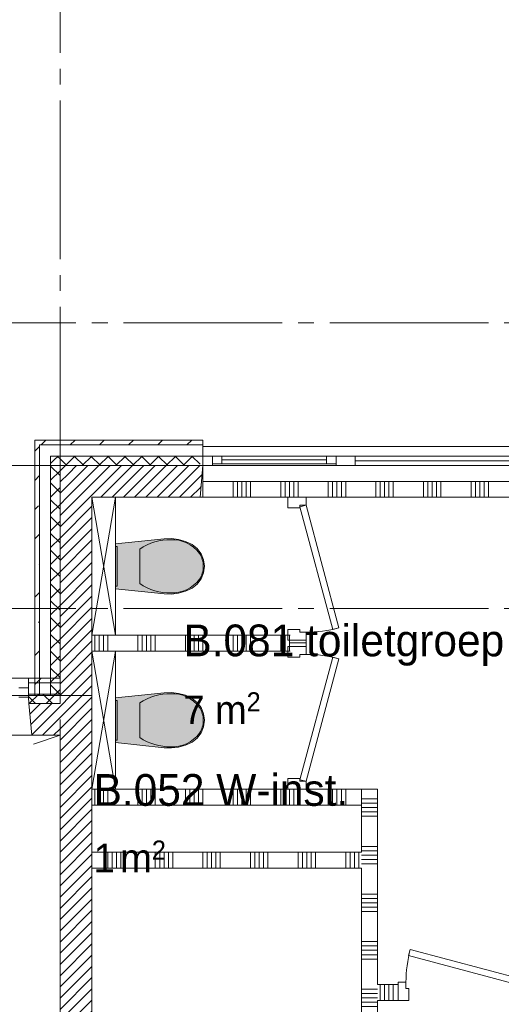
# Paper-space layout '19061B VOn 010b Plattegrond begane grond' of a CAD drawing. Header units: millimetres. Extents: x 10 to 1052, y 0 to 594.
# Tile 22 of 42: x 376 to 407, y 434 to 496. Entities that reach past the tile are written whole.
import ezdxf
from ezdxf.xclip import XClip

# ---------------------------------------------------------------- set-up
doc = ezdxf.new("R2010")
doc.units = ezdxf.units.MM
doc.header["$MEASUREMENT"] = 0
doc.header["$XCLIPFRAME"] = 0
for name, pattern in [('B0204', [13, 10, -1, 1, -1]), ('B0703', [4.687, 3.125, -1.562]), ('Wipeout_Contour', [1000, 0, -1000])]:
    doc.linetypes.add(name, pattern=pattern)
for name, color, linetype in [('21 Buitenwanden', 7, 'Continuous'), ('21 Buitenwanden Afdek-arcering', 7, 'Continuous'), ('21 Buitenwanden Doorsnede-arcering', 7, 'Continuous'), ('21 Buitenwanden Laagscheidingslijnen', 7, 'Continuous'), ('21 Buitenwanden Ramen', 7, 'Continuous'), ('22 C Binnenwanden', 7, 'Continuous'), ('22 C Binnenwanden Doorsnede-arcering', 7, 'Continuous'), ('22 NC Binnenwanden', 7, 'Continuous'), ('22 NC Binnenwanden Deuren', 7, 'Continuous'), ('22 NC Binnenwanden Doorsnede-arcering', 7, 'Continuous'), ('23 Vloeren', 7, 'Continuous'), ('74 Sanitair', 7, 'Continuous'), ('74 Sanitair Afdek-arcering', 7, 'Continuous'), ('A Stramien', 7, 'Continuous'), ('Z Ruimtebenaming', 7, 'Continuous')]:
    doc.layers.add(name, color=color, linetype=linetype)
doc.styles.add('GENERATED_STYLE_5', font='SkRg___.ttf')
pattern_1 = [(45, (162.7604, 134.7577), (-1.838478, 1.838478), []), (45, (161.8411, 135.677), (-1.838478, 1.838478), [1.95, -0.65, 0, -0.65])]
pattern_2 = [(315, (162.7604, 134.7577), (0.5303301, 0.5303301), []), (45, (162.7604, 134.7577), (-0.5303301, 0.5303301), [])]
pattern_3 = [(45, (162.76037, 134.7577), (-0.3535534, 0.3535534), [])]
pattern_4 = [(225, (162.7604, 134.7577), (-0.5303301, 0.5303301), []), (315, (162.7604, 134.7577), (0.5303301, 0.5303301), [])]

# ---------------------------------------------------------------- blocks, each defined once
blk = doc.blocks.new('*X11')
at = {"layer": '22 NC Binnenwanden Doorsnede-arcering', "color": 7, "linetype": 'Continuous', "lineweight": 0}
for p, q in [((380.937, 456.058), (380.937, 457.058)), ((381.212, 456.058), (381.212, 457.058)), ((381.486, 456.058), (381.486, 457.058)), ((381.76, 456.058), (381.76, 457.058)), ((383.663, 456.058), (383.663, 457.058)), ((383.937, 456.058), (383.937, 457.058)), ((384.212, 456.058), (384.212, 457.058)), ((384.486, 456.058), (384.486, 457.058)), ((384.76, 456.058), (384.76, 457.058)), ((386.663, 456.058), (386.663, 457.058)), ((386.937, 456.058), (386.937, 457.058)), ((387.212, 456.058), (387.212, 457.058)), ((387.486, 456.058), (387.486, 457.058)), ((387.76, 456.058), (387.76, 457.058)), ((389.663, 456.058), (389.663, 457.058)), ((389.937, 456.058), (389.937, 457.058)), ((390.212, 456.058), (390.212, 457.058)), ((390.486, 456.058), (390.486, 457.058)), ((390.76, 456.058), (390.76, 457.058)), ((392.663, 456.058), (392.663, 457.058)), ((392.937, 456.058), (392.937, 457.058)), ((393.212, 456.058), (393.212, 457.058))]:
    blk.add_line(p, q, dxfattribs=at)
blk = doc.blocks.new('*X12')
at = {"layer": '22 NC Binnenwanden Doorsnede-arcering', "color": 7, "linetype": 'Continuous', "lineweight": 0}
for p, q in [((380.937, 446.358), (380.937, 447.358)), ((381.212, 446.358), (381.212, 447.358)), ((381.486, 446.358), (381.486, 447.358)), ((381.76, 446.358), (381.76, 447.358)), ((383.663, 446.358), (383.663, 447.358)), ((383.937, 446.358), (383.937, 447.358)), ((384.212, 446.358), (384.212, 447.358)), ((384.486, 446.358), (384.486, 447.358)), ((384.76, 446.358), (384.76, 447.358)), ((386.663, 446.358), (386.663, 447.358)), ((386.937, 446.358), (386.937, 447.358)), ((387.212, 446.358), (387.212, 447.358)), ((387.486, 446.358), (387.486, 447.358)), ((387.76, 446.358), (387.76, 447.358)), ((389.663, 446.358), (389.663, 447.358)), ((389.937, 446.358), (389.937, 447.358)), ((390.212, 446.358), (390.212, 447.358)), ((390.486, 446.358), (390.486, 447.358)), ((390.76, 446.358), (390.76, 447.358)), ((392.663, 446.358), (392.663, 447.358)), ((392.937, 446.358), (392.937, 447.358)), ((393.212, 446.358), (393.212, 447.358)), ((393.486, 446.358), (393.486, 447.358)), ((393.76, 446.358), (393.76, 447.358)), ((395.663, 446.358), (395.663, 447.358)), ((395.937, 446.358), (395.937, 447.358)), ((396.212, 446.358), (396.212, 447.358)), ((396.486, 446.358), (396.486, 447.358)), ((396.76, 446.358), (396.76, 447.358))]:
    blk.add_line(p, q, dxfattribs=at)
blk = doc.blocks.new('*X14')
at = {"layer": '22 NC Binnenwanden Doorsnede-arcering', "color": 7, "linetype": 'Continuous', "lineweight": 0}
for p, q in [((398.142, 446.758), (397.76, 446.758)), ((398.76, 446.758), (398.142, 446.758)), ((398.142, 446.483), (397.76, 446.483)), ((398.142, 446.209), (397.76, 446.209)), ((398.76, 446.483), (398.142, 446.483)), ((398.76, 446.209), (398.142, 446.209)), ((398.142, 445.935), (397.76, 445.935)), ((398.142, 445.66), (397.76, 445.66)), ((398.76, 445.935), (398.142, 445.935)), ((398.76, 445.66), (398.142, 445.66)), ((398.142, 443.758), (397.76, 443.758)), ((398.76, 443.758), (398.142, 443.758)), ((398.142, 443.483), (397.76, 443.483)), ((398.142, 443.209), (397.76, 443.209)), ((398.76, 443.483), (398.142, 443.483)), ((398.76, 443.209), (398.142, 443.209)), ((398.142, 442.935), (397.76, 442.935)), ((398.142, 442.66), (397.76, 442.66)), ((398.76, 442.935), (398.142, 442.935)), ((398.76, 442.66), (398.142, 442.66)), ((398.142, 440.758), (397.76, 440.758)), ((398.76, 440.758), (398.142, 440.758)), ((398.142, 440.483), (397.76, 440.483)), ((398.142, 440.209), (397.76, 440.209)), ((398.142, 439.935), (397.76, 439.935)), ((398.76, 440.483), (398.142, 440.483)), ((398.76, 440.209), (398.142, 440.209)), ((398.76, 439.935), (398.142, 439.935)), ((398.142, 439.66), (397.76, 439.66)), ((398.76, 439.66), (398.142, 439.66)), ((398.142, 437.758), (397.76, 437.758)), ((398.142, 437.483), (397.76, 437.483)), ((398.76, 437.758), (398.142, 437.758)), ((398.76, 437.483), (398.142, 437.483)), ((398.142, 437.209), (397.76, 437.209)), ((398.142, 436.935), (397.76, 436.935)), ((398.76, 437.209), (398.142, 437.209)), ((398.76, 436.935), (398.142, 436.935)), ((398.142, 436.66), (397.76, 436.66)), ((398.76, 436.66), (398.142, 436.66)), ((398.142, 434.758), (397.76, 434.758)), ((398.142, 434.483), (397.76, 434.483)), ((398.76, 434.758), (398.142, 434.758)), ((398.76, 434.483), (398.142, 434.483)), ((398.142, 434.209), (397.76, 434.209)), ((398.142, 433.935), (397.76, 433.935)), ((398.76, 434.209), (398.142, 434.209)), ((398.76, 433.935), (398.142, 433.935)), ((398.142, 433.66), (397.76, 433.66)), ((398.76, 433.66), (398.142, 433.66)), ((398.142, 431.758), (397.76, 431.758)), ((398.142, 431.483), (397.76, 431.483)), ((398.76, 431.758), (398.142, 431.758)), ((398.76, 431.483), (398.142, 431.483))]:
    blk.add_line(p, q, dxfattribs=at)
blk = doc.blocks.new('*X15')
at = {"layer": '22 NC Binnenwanden Doorsnede-arcering', "color": 7, "linetype": 'Continuous', "lineweight": 0}
for p, q in [((381.76, 443.388), (381.76, 442.388)), ((382.035, 443.388), (382.035, 442.388)), ((382.309, 443.388), (382.309, 442.388)), ((382.583, 443.388), (382.583, 442.388)), ((382.858, 443.388), (382.858, 442.388)), ((384.76, 443.388), (384.76, 442.388)), ((385.035, 443.388), (385.035, 442.388)), ((385.309, 443.388), (385.309, 442.388)), ((385.583, 443.388), (385.583, 442.388)), ((385.858, 443.388), (385.858, 442.388)), ((387.76, 443.388), (387.76, 442.388)), ((388.035, 443.388), (388.035, 442.388)), ((388.309, 443.388), (388.309, 442.388)), ((388.583, 443.388), (388.583, 442.388)), ((388.858, 443.388), (388.858, 442.388)), ((390.76, 443.388), (390.76, 442.388)), ((391.035, 443.388), (391.035, 442.388)), ((391.309, 443.388), (391.309, 442.388)), ((391.583, 443.388), (391.583, 442.388)), ((391.858, 443.388), (391.858, 442.388)), ((393.76, 443.388), (393.76, 442.388)), ((394.035, 443.388), (394.035, 442.388)), ((394.309, 443.388), (394.309, 442.388)), ((394.583, 443.388), (394.583, 442.388)), ((394.858, 443.388), (394.858, 442.388)), ((396.76, 443.388), (396.76, 442.388)), ((397.035, 443.388), (397.035, 442.388)), ((397.309, 443.388), (397.309, 442.388)), ((397.583, 443.388), (397.583, 442.388))]:
    blk.add_line(p, q, dxfattribs=at)
blk = doc.blocks.new('*X16')
at = {"layer": '22 NC Binnenwanden Doorsnede-arcering', "color": 7, "linetype": 'Continuous', "lineweight": 0}
blk.add_line((393.26, 456.581), (394.26, 456.581), dxfattribs=at)
blk = doc.blocks.new('*X17')
at = {"layer": '22 NC Binnenwanden Doorsnede-arcering', "color": 7, "linetype": 'Continuous', "lineweight": 0}
for p, q in [((398.937, 434.334), (398.937, 435.058)), ((399.212, 434.334), (399.212, 435.058)), ((399.486, 434.334), (399.486, 435.058)), ((399.76, 434.334), (399.76, 435.058)), ((398.937, 434.058), (398.937, 434.334)), ((399.212, 434.058), (399.212, 434.334)), ((399.486, 434.058), (399.486, 434.334)), ((399.76, 434.058), (399.76, 434.334))]:
    blk.add_line(p, q, dxfattribs=at)
blk = doc.blocks.new('*X34')
at = {"layer": '22 NC Binnenwanden Doorsnede-arcering', "color": 7, "linetype": 'Continuous', "lineweight": 0}
for p, q in [((389.663, 466.431), (389.663, 466.758)), ((389.937, 466.431), (389.937, 466.758)), ((390.212, 466.431), (390.212, 466.758)), ((390.486, 466.431), (390.486, 466.758)), ((390.76, 466.431), (390.76, 466.758)), ((392.663, 466.431), (392.663, 466.758)), ((392.937, 466.431), (392.937, 466.758)), ((393.212, 466.431), (393.212, 466.758)), ((393.486, 466.431), (393.486, 466.758)), ((393.76, 466.431), (393.76, 466.758)), ((395.663, 466.431), (395.663, 466.758)), ((395.937, 466.431), (395.937, 466.758)), ((396.212, 466.431), (396.212, 466.758)), ((396.486, 466.431), (396.486, 466.758)), ((396.76, 466.431), (396.76, 466.758)), ((398.663, 466.431), (398.663, 466.758)), ((398.937, 466.431), (398.937, 466.758)), ((399.212, 466.431), (399.212, 466.758)), ((399.486, 466.431), (399.486, 466.758)), ((399.76, 466.431), (399.76, 466.758)), ((401.663, 466.431), (401.663, 466.758)), ((401.937, 466.431), (401.937, 466.758)), ((402.212, 466.431), (402.212, 466.758)), ((402.486, 466.431), (402.486, 466.758)), ((402.76, 466.431), (402.76, 466.758)), ((404.663, 466.431), (404.663, 466.758)), ((404.937, 466.431), (404.937, 466.758)), ((405.212, 466.431), (405.212, 466.758)), ((405.486, 466.431), (405.486, 466.758)), ((405.76, 466.431), (405.76, 466.758)), ((407.663, 466.431), (407.663, 466.758)), ((407.937, 466.431), (407.937, 466.758)), ((408.212, 466.431), (408.212, 466.758)), ((408.486, 466.431), (408.486, 466.758)), ((408.76, 466.431), (408.76, 466.758)), ((389.663, 465.758), (389.663, 466.431)), ((389.937, 465.758), (389.937, 466.431)), ((390.212, 465.758), (390.212, 466.431)), ((390.486, 465.758), (390.486, 466.431)), ((390.76, 465.758), (390.76, 466.431)), ((392.663, 465.758), (392.663, 466.431)), ((392.937, 465.758), (392.937, 466.431)), ((393.212, 465.758), (393.212, 466.431)), ((393.486, 465.758), (393.486, 466.431)), ((393.76, 465.758), (393.76, 466.431)), ((395.663, 465.758), (395.663, 466.431)), ((395.937, 465.758), (395.937, 466.431)), ((396.212, 465.758), (396.212, 466.431)), ((396.486, 465.758), (396.486, 466.431)), ((396.76, 465.758), (396.76, 466.431)), ((398.663, 465.758), (398.663, 466.431)), ((398.937, 465.758), (398.937, 466.431)), ((399.212, 465.758), (399.212, 466.431)), ((399.486, 465.758), (399.486, 466.431)), ((399.76, 465.758), (399.76, 466.431)), ((401.663, 465.758), (401.663, 466.431)), ((401.937, 465.758), (401.937, 466.431)), ((402.212, 465.758), (402.212, 466.431)), ((402.486, 465.758), (402.486, 466.431)), ((402.76, 465.758), (402.76, 466.431)), ((404.663, 465.758), (404.663, 466.431)), ((404.937, 465.758), (404.937, 466.431)), ((405.212, 465.758), (405.212, 466.431)), ((405.486, 465.758), (405.486, 466.431)), ((405.76, 465.758), (405.76, 466.431)), ((407.663, 465.758), (407.663, 466.431)), ((407.937, 465.758), (407.937, 466.431)), ((408.212, 465.758), (408.212, 466.431)), ((408.486, 465.758), (408.486, 466.431)), ((408.76, 465.758), (408.76, 466.431))]:
    blk.add_line(p, q, dxfattribs=at)
blk = doc.blocks.new('Drawing_2_1', base_point=(162.76, 134.758))
at = {"layer": '21 Buitenwanden Doorsnede-arcering', "linetype": 'Continuous', "lineweight": 0, "true_color": 0x000000}
h = blk.add_hatch(dxfattribs=at)
h.set_pattern_fill('160_Natuursteen_0001', color=18, style=0, pattern_type=2)
h.set_pattern_definition(pattern_1)
h.paths.add_polyline_path([(377.46, 469.358), (377.16, 469.358), (377.46, 469.058)])
h = blk.add_hatch(dxfattribs=at)
h.set_pattern_fill('160_Natuursteen_0001', color=18, style=0, pattern_type=2)
h.set_pattern_definition(pattern_1)
h.paths.add_polyline_path([(377.46, 469.058), (377.16, 469.358), (377.16, 469.058)])
h = blk.add_hatch(dxfattribs=at)
h.set_pattern_fill('160_Natuursteen_0001', color=18, style=0, pattern_type=2)
h.set_pattern_definition(pattern_1)
h.paths.add_polyline_path([(377.16, 469.058), (377.16, 453.258), (377.46, 453.258), (377.46, 469.058)])
h = blk.add_hatch(dxfattribs=at)
h.set_pattern_fill('160_Natuursteen_0001', color=18, style=0, pattern_type=2)
h.set_pattern_definition(pattern_1)
h.paths.add_polyline_path([(377.46, 469.058), (387.58, 469.058), (387.58, 469.358), (377.46, 469.358)])
h = blk.add_hatch(dxfattribs=at)
h.set_pattern_fill('160_Natuursteen_0001', color=18, style=0, pattern_type=2)
h.set_pattern_definition(pattern_1)
h.paths.add_polyline_path([(387.58, 469.058), (387.76, 469.058), (387.76, 469.358), (387.58, 469.358)])
h = blk.add_hatch(dxfattribs=at)
h.set_pattern_fill('415_Isolatie_ruit_0001', color=18, style=0, pattern_type=2)
h.set_pattern_definition(pattern_2)
h.paths.add_polyline_path([(378.76, 468.358), (378.16, 468.358), (378.76, 467.758)])
h = blk.add_hatch(dxfattribs=at)
h.set_pattern_fill('415_Isolatie_ruit_0001', color=18, style=0, pattern_type=2)
h.set_pattern_definition(pattern_2)
h.paths.add_polyline_path([(378.76, 467.758), (378.16, 468.358), (378.16, 467.758)])
h = blk.add_hatch(dxfattribs=at)
h.set_pattern_fill('415_Isolatie_ruit_0001', color=18, style=0, pattern_type=2)
h.set_pattern_definition(pattern_4)
h.paths.add_polyline_path([(378.76, 467.758), (387.58, 467.758), (387.58, 468.358), (378.76, 468.358)])
h = blk.add_hatch(dxfattribs=at)
h.set_pattern_fill('415_Isolatie_ruit_0001', color=18, style=0, pattern_type=2)
h.set_pattern_definition(pattern_2)
h.paths.add_polyline_path([(378.16, 467.758), (378.16, 453.258), (378.76, 453.258), (378.76, 467.758)])
h = blk.add_hatch(dxfattribs=at)
h.set_pattern_fill('220_Gewapend_beton___pre_2B', color=18, style=0, pattern_type=2)
h.set_pattern_definition(pattern_3)
h.paths.add_polyline_path([(380.76, 467.758), (378.76, 467.758), (380.76, 465.758)])
h = blk.add_hatch(dxfattribs=at)
h.set_pattern_fill('220_Gewapend_beton___pre_2B', color=18, style=0, pattern_type=2)
h.set_pattern_definition(pattern_3)
h.paths.add_polyline_path([(380.76, 465.758), (378.76, 467.758), (378.76, 465.758)])
h = blk.add_hatch(dxfattribs=at)
h.set_pattern_fill('220_Gewapend_beton___pre_2B', color=18, style=0, pattern_type=2)
h.set_pattern_definition(pattern_3)
h.paths.add_polyline_path([(380.76, 465.758), (387.58, 465.758), (387.58, 467.758), (380.76, 467.758)])
h = blk.add_hatch(dxfattribs=at)
h.set_pattern_fill('220_Gewapend_beton___pre_2B', color=18, style=0, pattern_type=2)
h.set_pattern_definition(pattern_3)
h.paths.add_polyline_path([(378.76, 465.758), (378.76, 453.258), (380.76, 453.258), (380.76, 465.758)])
h = blk.add_hatch(dxfattribs=at)
h.set_pattern_fill('160_Natuursteen_0001', color=18, style=0, pattern_type=2)
h.set_pattern_definition(pattern_1)
h.paths.add_polyline_path([(378.76, 454.358), (376.76, 454.358), (376.76, 454.058), (378.76, 454.058)])
h = blk.add_hatch(dxfattribs=at)
h.set_pattern_fill('415_Isolatie_ruit_0001', color=18, style=0, pattern_type=2)
h.set_pattern_definition(pattern_4)
h.paths.add_polyline_path([(376.76, 453.358), (376.76, 453.158), (376.795, 452.758), (378.76, 452.758), (378.76, 453.358)])
h = blk.add_hatch(dxfattribs=at)
h.set_pattern_fill('220_Gewapend_beton___pre_2B', color=18, style=0, pattern_type=2)
h.set_pattern_definition(pattern_3)
h.paths.add_polyline_path([(378.76, 452.758), (376.795, 452.758), (376.97, 450.758), (378.76, 450.758)])
at = {"layer": '22 C Binnenwanden Doorsnede-arcering', "linetype": 'Continuous', "lineweight": 0, "true_color": 0x000000}
h = blk.add_hatch(dxfattribs=at)
h.set_pattern_fill('220_Gewapend_beton___pre_2B', color=18, style=0, pattern_type=2)
h.set_pattern_definition(pattern_3)
h.paths.add_polyline_path([(378.76, 453.258), (378.76, 420.258), (380.76, 420.258), (380.76, 453.258)])
at = {"layer": '74 Sanitair Afdek-arcering', "linetype": 'Continuous', "lineweight": 0, "true_color": 0xffffff}
for points in [[(386.228, 459.713), (386.663, 459.838), (387.074, 460.028), (387.399, 460.284), (387.649, 460.614), (387.806, 460.997), (387.86, 461.408), (387.806, 461.818), (387.649, 462.201), (387.399, 462.532), (387.074, 462.788), (386.663, 462.978), (386.228, 463.102), (385.779, 463.157), (385.326, 463.141), (382.26, 462.817), (382.26, 459.998), (385.326, 459.674), (385.779, 459.659)], [(386.228, 450.013), (386.663, 450.138), (387.074, 450.328), (387.399, 450.584), (387.649, 450.914), (387.806, 451.297), (387.86, 451.708), (387.806, 452.118), (387.649, 452.501), (387.399, 452.832), (387.074, 453.088), (386.663, 453.278), (386.228, 453.402), (385.779, 453.457), (385.326, 453.441), (382.26, 453.117), (382.26, 450.298), (385.326, 449.974), (385.779, 449.959)]]:
    blk.add_hatch(color=7, dxfattribs=at).paths.add_polyline_path(points)
at = {"layer": '21 Buitenwanden', "color": 2, "linetype": 'Continuous', "lineweight": 0}
for p, q in [((387.76, 468.958), (387.76, 468.658)), ((376.76, 454.358), (376.76, 454.058))]:
    blk.add_line(p, q, dxfattribs=at)
at = {"layer": '21 Buitenwanden', "color": 9, "linetype": 'Continuous', "lineweight": 0}
for p, q in [((387.76, 468.658), (387.76, 468.358)), ((376.76, 454.058), (376.76, 453.758)), ((376.76, 453.758), (376.76, 453.358))]:
    blk.add_line(p, q, dxfattribs=at)
at = {"layer": '21 Buitenwanden', "color": 1, "linetype": 'Continuous', "lineweight": 0}
for p, q in [((387.76, 468.358), (387.76, 467.758)), ((376.76, 453.358), (376.76, 453.158)), ((376.76, 453.158), (376.795, 452.758))]:
    blk.add_line(p, q, dxfattribs=at)
at = {"layer": '21 Buitenwanden', "color": 3, "linetype": 'Continuous', "lineweight": 0}
for p, q in [((387.76, 467.758), (387.585, 465.758)), ((376.795, 452.758), (376.97, 450.758))]:
    blk.add_line(p, q, dxfattribs=at)
at = {"layer": '21 Buitenwanden', "color": 2, "linetype": 'Continuous', "lineweight": 0, "flags": 128}
for points in [[(377.16, 469.358), (377.46, 469.358)], [(377.16, 469.358), (377.16, 453.258)], [(387.58, 469.358), (377.46, 469.358)], [(378.76, 454.358), (376.76, 454.358)], [(378.76, 454.358), (378.76, 454.058)], [(377.16, 453.258), (377.46, 453.258)]]:
    blk.add_lwpolyline(points, dxfattribs=at)
at = {"layer": '21 Buitenwanden', "color": 3, "linetype": 'Continuous', "lineweight": 0, "flags": 128}
for points in [[(380.76, 453.258), (380.76, 465.758)], [(380.76, 465.758), (387.58, 465.758)], [(376.97, 450.758), (378.76, 450.758)]]:
    blk.add_lwpolyline(points, dxfattribs=at)
at = {"layer": '21 Buitenwanden', "color": 9, "linetype": 'Continuous', "lineweight": 0, "flags": 128}
for points in [[(378.76, 454.058), (378.76, 453.358)], [(377.46, 453.258), (378.16, 453.258)]]:
    blk.add_lwpolyline(points, dxfattribs=at)
at = {"layer": '21 Buitenwanden', "color": 1, "linetype": 'Continuous', "lineweight": 0, "flags": 128}
for points in [[(378.16, 453.258), (378.76, 453.258)], [(378.76, 453.358), (378.76, 452.758)]]:
    blk.add_lwpolyline(points, dxfattribs=at)
at = {"layer": '21 Buitenwanden Laagscheidingslijnen', "color": 2, "linetype": 'Continuous', "lineweight": 0}
for p, q in [((378.16, 469.058), (377.46, 469.058)), ((377.46, 469.058), (377.46, 468.358)), ((378.16, 469.058), (377.46, 469.058)), ((387.58, 469.058), (378.16, 469.058)), ((387.76, 469.058), (387.58, 469.058)), ((377.46, 468.358), (377.46, 453.258)), ((378.76, 454.058), (376.76, 454.058))]:
    blk.add_line(p, q, dxfattribs=at)
at = {"layer": '21 Buitenwanden Laagscheidingslijnen', "color": 1, "linetype": 'Continuous', "lineweight": 0}
for p, q in [((378.76, 468.358), (378.16, 468.358)), ((378.16, 468.358), (378.16, 467.758)), ((378.76, 468.358), (378.16, 468.358)), ((387.58, 468.358), (378.76, 468.358)), ((387.76, 468.358), (387.58, 468.358)), ((378.16, 467.758), (378.16, 453.258)), ((378.76, 453.358), (376.76, 453.358))]:
    blk.add_line(p, q, dxfattribs=at)
at = {"layer": '21 Buitenwanden Laagscheidingslijnen', "color": 3, "linetype": 'Continuous', "lineweight": 0}
for p, q in [((380.76, 467.758), (378.76, 467.758)), ((378.76, 467.758), (378.76, 465.758)), ((380.76, 467.758), (378.76, 467.758)), ((387.58, 467.758), (380.76, 467.758)), ((378.76, 465.758), (378.76, 453.258)), ((378.76, 452.758), (376.795, 452.758))]:
    blk.add_line(p, q, dxfattribs=at)
at = {"layer": '21 Buitenwanden Ramen', "color": 2, "linetype": 'Continuous', "lineweight": 0}
for p, q in [((387.76, 469.358), (387.58, 469.358)), ((387.76, 469.058), (387.76, 469.358)), ((387.76, 468.958), (387.76, 468.658)), ((376.76, 454.358), (376.76, 454.058))]:
    blk.add_line(p, q, dxfattribs=at)
at = {"layer": '21 Buitenwanden Ramen', "color": 9, "linetype": 'Continuous', "lineweight": 0}
for p, q in [((387.76, 468.358), (387.76, 469.058)), ((387.76, 468.958), (396.76, 468.958)), ((387.76, 468.658), (387.76, 468.358)), ((396.76, 468.958), (410.26, 468.958)), ((388.96, 468.358), (395.56, 468.358)), ((396.16, 467.758), (388.36, 467.758)), ((387.585, 465.758), (396.76, 465.758)), ((396.76, 465.758), (410.435, 465.758)), ((366.765, 454.358), (376.76, 454.358)), ((376.76, 454.058), (376.76, 453.758)), ((376.76, 453.758), (376.76, 453.358)), ((376.76, 453.758), (376.76, 453.358)), ((366.765, 450.758), (376.97, 450.758))]:
    blk.add_line(p, q, dxfattribs=at)
at = {"layer": '21 Buitenwanden Ramen', "color": 1, "linetype": 'Continuous', "lineweight": 0}
for p, q in [((387.76, 468.358), (388.36, 468.358)), ((387.76, 468.358), (387.76, 467.758)), ((387.76, 468.358), (387.76, 467.758)), ((388.36, 468.358), (388.36, 467.858)), ((388.36, 468.358), (388.96, 468.358)), ((388.36, 467.858), (388.36, 468.358)), ((388.36, 467.858), (388.36, 467.758)), ((388.96, 467.858), (388.36, 467.858)), ((388.96, 468.358), (388.96, 467.858)), ((388.96, 468.358), (395.56, 468.358)), ((388.96, 468.108), (395.56, 468.108)), ((395.56, 467.858), (388.96, 467.858)), ((395.56, 467.858), (395.56, 468.358)), ((395.56, 468.358), (396.16, 468.358)), ((396.16, 467.858), (395.56, 467.858)), ((396.16, 467.858), (396.16, 468.358)), ((396.16, 468.358), (396.76, 468.358)), ((396.16, 468.358), (396.16, 467.858)), ((396.16, 467.758), (396.16, 467.858)), ((396.76, 468.358), (397.36, 468.358)), ((397.36, 468.358), (397.36, 467.758)), ((397.36, 468.358), (409.66, 468.358)), ((397.36, 468.058), (409.66, 468.058)), ((388.36, 467.758), (387.76, 467.758)), ((396.76, 467.758), (396.16, 467.758)), ((397.36, 467.758), (396.76, 467.758)), ((409.66, 467.758), (397.36, 467.758)), ((376.16, 453.758), (376.76, 453.758)), ((376.76, 453.158), (376.16, 453.158)), ((376.76, 453.358), (376.76, 453.158)), ((376.76, 453.358), (376.76, 453.158)), ((376.76, 453.158), (376.795, 452.758))]:
    blk.add_line(p, q, dxfattribs=at)
at = {"layer": '21 Buitenwanden Ramen', "color": 3, "linetype": 'Continuous', "lineweight": 0}
for p, q in [((387.76, 467.758), (387.585, 465.758)), ((376.795, 452.758), (376.97, 450.758))]:
    blk.add_line(p, q, dxfattribs=at)
at = {"layer": '22 C Binnenwanden', "color": 1, "linetype": 'Continuous', "lineweight": 0, "flags": 128}
for points in [[(378.76, 453.258), (378.76, 452.758)], [(380.76, 420.258), (380.76, 453.258)], [(378.76, 450.758), (378.76, 420.258)]]:
    blk.add_lwpolyline(points, dxfattribs=at)
at = {"layer": '22 NC Binnenwanden', "color": 1, "linetype": 'Continuous', "lineweight": 0}
for p, q in [((394.26, 465.758), (393.26, 465.758)), ((394.26, 456.758), (393.26, 456.758)), ((394.26, 456.358), (393.26, 456.358)), ((394.26, 447.358), (393.26, 447.358)), ((400.06, 434.058), (400.06, 435.058))]:
    blk.add_line(p, q, dxfattribs=at)
at = {"layer": '22 NC Binnenwanden', "color": 1, "linetype": 'Continuous', "lineweight": 0, "flags": 128}
for points in [[(410.26, 466.758), (387.76, 466.758)], [(387.76, 466.758), (387.76, 465.758)], [(387.76, 465.758), (393.26, 465.758)], [(394.26, 465.758), (407.36, 465.758)], [(393.26, 457.058), (380.76, 457.058)], [(380.76, 457.058), (380.76, 456.058)], [(394.26, 456.358), (394.26, 456.758)], [(380.76, 456.058), (393.26, 456.058)], [(393.26, 447.358), (380.76, 447.358)], [(380.76, 447.358), (380.76, 446.358)], [(397.76, 447.358), (394.26, 447.358)], [(397.76, 446.358), (397.76, 447.358)], [(397.76, 447.358), (397.76, 443.388)], [(397.76, 447.358), (398.76, 447.358)], [(398.76, 435.058), (398.76, 447.358)], [(380.76, 446.358), (397.76, 446.358)], [(397.76, 443.388), (380.76, 443.388)], [(380.76, 443.388), (380.76, 442.388)], [(380.76, 442.388), (397.76, 442.388)], [(397.76, 442.388), (397.76, 431.308)], [(400.06, 435.058), (398.76, 435.058)], [(398.76, 431.308), (398.76, 434.058)], [(398.76, 434.058), (400.06, 434.058)]]:
    blk.add_lwpolyline(points, dxfattribs=at)
at = {"layer": '22 NC Binnenwanden Deuren', "color": 1, "linetype": 'Continuous', "lineweight": 0}
for p, q in [((393.12, 465.758), (394.26, 465.758)), ((393.12, 465.088), (393.12, 465.758)), ((394.26, 465.758), (393.26, 465.758)), ((394.26, 465.758), (393.26, 465.758)), ((394.26, 465.758), (394.26, 465.258)), ((393.86, 465.088), (393.12, 465.088)), ((394.26, 465.258), (393.86, 465.258)), ((393.86, 465.258), (393.86, 465.088)), ((394.26, 465.258), (393.874, 465.154)), ((393.874, 465.154), (395.945, 457.427)), ((396.331, 457.53), (394.26, 465.258)), ((393.12, 457.428), (393.86, 457.428)), ((393.12, 456.758), (393.12, 457.428)), ((393.86, 457.428), (393.86, 457.258)), ((395.945, 457.427), (396.331, 457.53)), ((394.26, 456.758), (393.12, 456.758)), ((394.26, 456.758), (393.26, 456.758)), ((394.26, 456.758), (393.26, 456.758)), ((393.86, 457.258), (394.26, 457.258)), ((394.26, 457.258), (394.26, 456.758)), ((394.26, 456.358), (393.12, 456.358)), ((393.12, 456.358), (393.12, 455.688)), ((394.26, 456.358), (393.26, 456.358)), ((394.26, 456.358), (393.26, 456.358)), ((394.26, 455.858), (394.26, 456.358)), ((393.12, 455.688), (393.86, 455.688)), ((393.86, 455.688), (393.86, 455.858)), ((393.86, 455.858), (394.26, 455.858)), ((393.874, 447.961), (395.945, 455.689)), ((396.331, 455.585), (394.26, 447.858)), ((395.945, 455.689), (396.331, 455.585)), ((393.86, 448.028), (393.12, 448.028)), ((393.12, 448.028), (393.12, 447.358)), ((393.86, 447.858), (393.86, 448.028)), ((394.26, 447.858), (393.874, 447.961)), ((393.12, 447.358), (394.26, 447.358)), ((394.26, 447.358), (393.26, 447.358)), ((394.26, 447.358), (393.26, 447.358)), ((394.26, 447.858), (393.86, 447.858)), ((394.26, 447.358), (394.26, 447.858)), ((400.729, 436.882), (400.833, 437.268)), ((408.457, 434.811), (400.729, 436.882)), ((400.833, 437.268), (408.56, 435.198)), ((400.56, 435.198), (400.06, 435.198)), ((400.06, 435.198), (400.06, 434.058)), ((400.06, 434.058), (400.06, 435.058)), ((400.06, 434.058), (400.06, 435.058)), ((400.56, 434.798), (400.56, 435.198)), ((400.73, 434.798), (400.56, 434.798)), ((400.73, 434.058), (400.73, 434.798)), ((400.06, 434.058), (400.73, 434.058))]:
    blk.add_line(p, q, dxfattribs=at)
for centre, start, end in [((394.26, 465.258), 270, 285), ((394.26, 447.858), 75, 90), ((408.56, 435.198), 165, 180)]:
    blk.add_arc(centre, 8, start, end, dxfattribs=at)
at = {"layer": '23 Vloeren', "color": 1, "linetype": 'Continuous', "lineweight": 0, "flags": 128}
blk.add_lwpolyline([(164.76, 474.758), (164.76, 136.758), (286.76, 136.758), (286.76, 356.208), (323.76, 356.208), (353.76, 356.208), (380.76, 356.208), (380.76, 341.758), (808.76, 341.758), (808.76, 465.758), (380.76, 465.758), (380.76, 453.258), (286.76, 453.258), (286.76, 474.758)], close=True, dxfattribs=at)
at = {"layer": '23 Vloeren', "color": 9, "linetype": 'B0703', "lineweight": 0, "flags": 128}
blk.add_lwpolyline([(288.26, 420.258), (378.76, 450.758)], dxfattribs=at)
at = {"layer": '74 Sanitair', "color": 1, "linetype": 'Continuous', "lineweight": 0}
for p, q in [((382.26, 457.058), (380.76, 465.758)), ((380.76, 457.058), (382.26, 465.758)), ((383.775, 462.497), (383.775, 461.408)), ((383.775, 461.408), (383.775, 460.318)), ((382.26, 447.358), (380.76, 456.058)), ((380.76, 447.358), (382.26, 456.058)), ((383.775, 452.797), (383.775, 451.708)), ((383.775, 451.708), (383.775, 450.618))]:
    blk.add_line(p, q, dxfattribs=at)
at = {"layer": '74 Sanitair', "color": 1, "linetype": 'Continuous', "lineweight": 0, "flags": 128}
for points in [[(382.26, 457.058), (382.26, 465.758), (380.76, 465.758), (380.76, 457.058)], [(386.228, 459.713), (386.663, 459.838), (387.074, 460.028), (387.399, 460.284), (387.649, 460.614), (387.806, 460.997), (387.86, 461.408), (387.806, 461.818), (387.649, 462.201), (387.399, 462.532), (387.074, 462.788), (386.663, 462.978), (386.228, 463.102), (385.779, 463.157), (385.326, 463.141), (382.26, 462.817), (382.26, 459.998), (385.326, 459.674), (385.779, 459.659)], [(382.26, 460.158), (382.36, 460.158), (382.36, 462.658), (382.26, 462.658)], [(382.26, 447.358), (382.26, 456.058), (380.76, 456.058), (380.76, 447.358)], [(386.228, 450.013), (386.663, 450.138), (387.074, 450.328), (387.399, 450.584), (387.649, 450.914), (387.806, 451.297), (387.86, 451.708), (387.806, 452.118), (387.649, 452.501), (387.399, 452.832), (387.074, 453.088), (386.663, 453.278), (386.228, 453.402), (385.779, 453.457), (385.326, 453.441), (382.26, 453.117), (382.26, 450.298), (385.326, 449.974), (385.779, 449.959)], [(382.26, 450.458), (382.36, 450.458), (382.36, 452.958), (382.26, 452.958)]]:
    blk.add_lwpolyline(points, close=True, dxfattribs=at)
at = {"layer": '74 Sanitair', "color": 1, "linetype": 'Continuous', "lineweight": 0}
for centre, major_axis, start_param, end_param in [((385.655, 458.827), (0, 4.253), 6.259567, 6.812588), ((385.868, 460.513), (0, 2.569), 5.438324, 6.338913), ((386.572, 461.4), (0, 1.385), 4.71825, 5.344894), ((386.572, 461.416), (0, 1.385), 4.079884, 4.706528), ((385.868, 462.302), (0, 2.569), 3.085861, 3.98645), ((385.655, 463.989), (0, 4.253), 2.612188, 3.165208), ((385.655, 449.127), (0, 4.253), 6.259567, 6.812588), ((385.868, 450.813), (0, 2.569), 5.438324, 6.338913), ((386.572, 451.7), (0, 1.385), 4.71825, 5.344894), ((386.572, 451.716), (0, 1.385), 4.079884, 4.706528), ((385.655, 454.289), (0, 4.253), 2.612188, 3.165208), ((385.868, 452.602), (0, 2.569), 3.085861, 3.98645)]:
    blk.add_ellipse(centre, major_axis=major_axis, ratio=0.875546, start_param=start_param, end_param=end_param, dxfattribs=at)
at = {"layer": 'A Stramien', "color": 9, "linetype": 'B0204', "lineweight": 0}
for p, q in [((378.76, 516.758), (378.76, 94.758)), ((122.76, 476.758), (850.76, 476.758)), ((122.76, 467.758), (850.76, 467.758)), ((122.76, 458.758), (850.76, 458.758))]:
    blk.add_line(p, q, dxfattribs=at)
at = {"layer": 'Z Ruimtebenaming', "color": 4, "linetype": 'Continuous', "lineweight": 0}
for name in ['*X34', '*X11', '*X16', '*X12', '*X14', '*X15', '*X17']:
    blk.add_blockref(name, (0, 0), dxfattribs=at)
at = {"layer": 'Z Ruimtebenaming', "color": 2, "linetype": 'Continuous', "lineweight": 0, "attachment_point": 1, "style": 'GENERATED_STYLE_5'}
for s, insert, char_height in [('\\A1;{\\pql;\\pt0;\\fSanuk-Regular|b0|i0|c0|p2;B.081 toiletgroep}', (386.53, 457.738), 2), ('\\A1;{\\pql;\\fSanuk-Regular|b0|i0|c0|p2;7}', (386.53, 453.263), 1.8), ('\\A1;{\\pql;\\fSanuk-Regular|b0|i0|c0|p2;2}', (390.513, 453.469), 1.2), ('\\A1;{\\pql;\\fSanuk-Regular|b0|i0|c0|p2; m}', (387.847, 453.263), 1.8), ('\\A1;{\\pql;\\pt0;\\fSanuk-Regular|b0|i0|c0|p2;B.052 W-inst.}', (380.869, 448.315), 2), ('\\A1;{\\pql;\\fSanuk-Regular|b0|i0|c0|p2;1}', (380.869, 443.922), 1.8), ('\\A1;{\\pql;\\fSanuk-Regular|b0|i0|c0|p2;2}', (384.539, 444.128), 1.2), ('\\A1;{\\pql;\\fSanuk-Regular|b0|i0|c0|p2; m}', (381.873, 443.922), 1.8)]:
    blk.add_mtext(s, dxfattribs=dict(at, insert=insert, char_height=char_height))
at = {"color": 254, "linetype": 'Wipeout_Contour', "lineweight": 0, "ltscale": 1818.892178}
blk.add_wipeout([(387.76, 467.815), (387.58, 465.758), (387.76, 465.758)], dxfattribs=at).dxf.layer = '21 Buitenwanden Afdek-arcering'
at = {"layer": '21 Buitenwanden Doorsnede-arcering', "linetype": 'Continuous', "lineweight": 0, "true_color": 0x000000}
h = blk.add_hatch(dxfattribs=at)
h.set_pattern_fill('415_Isolatie_ruit_0001', color=18, style=0, pattern_type=2)
h.set_pattern_definition([(225, (398.9204, 468.0177), (-0.53033, 0.53033), []), (315, (398.9204, 468.0177), (0.53033, 0.53033), [])])
h.paths.add_polyline_path([(387.58, 468.358), (387.58, 467.758), (387.755, 467.758), (387.76, 467.815), (387.76, 468.358)])
h = blk.add_hatch(dxfattribs=at)
h.set_pattern_fill('220_Gewapend_beton___pre_2B', color=18, style=0, pattern_type=2)
h.set_pattern_definition(pattern_3)
h.paths.add_polyline_path([(387.58, 465.758), (387.755, 467.758), (387.58, 467.758)])
at = {"layer": '21 Buitenwanden Laagscheidingslijnen', "color": 3, "linetype": 'Continuous', "lineweight": 0}
blk.add_line((387.755, 467.758), (387.58, 467.758), dxfattribs=at)
at = {"layer": '21 Buitenwanden Ramen', "color": 1, "linetype": 'Continuous', "lineweight": 0}
for p, q in [((387.755, 467.758), (387.76, 467.815)), ((387.76, 467.815), (387.76, 468.358)), ((387.76, 467.815), (387.76, 465.758)), ((387.76, 465.758), (387.58, 465.758))]:
    blk.add_line(p, q, dxfattribs=at)
at = {"layer": '21 Buitenwanden Ramen', "color": 3, "linetype": 'Continuous', "lineweight": 0}
blk.add_line((387.58, 465.758), (387.755, 467.758), dxfattribs=at)

psp = doc.layouts.new('19061B VOn 010b Plattegrond begane grond')

# ---------------------------------------------------------------- block references
at = {"color": 4, "linetype": 'Continuous', "lineweight": 0}
ref = psp.add_blockref('Drawing_2_1', (162.76, 134.758), dxfattribs=at)
XClip(ref).set_block_clipping_path([(63.602702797, 41.749456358), (869.5607390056, 554.9340651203)])

doc.saveas('drawing.dxf')
